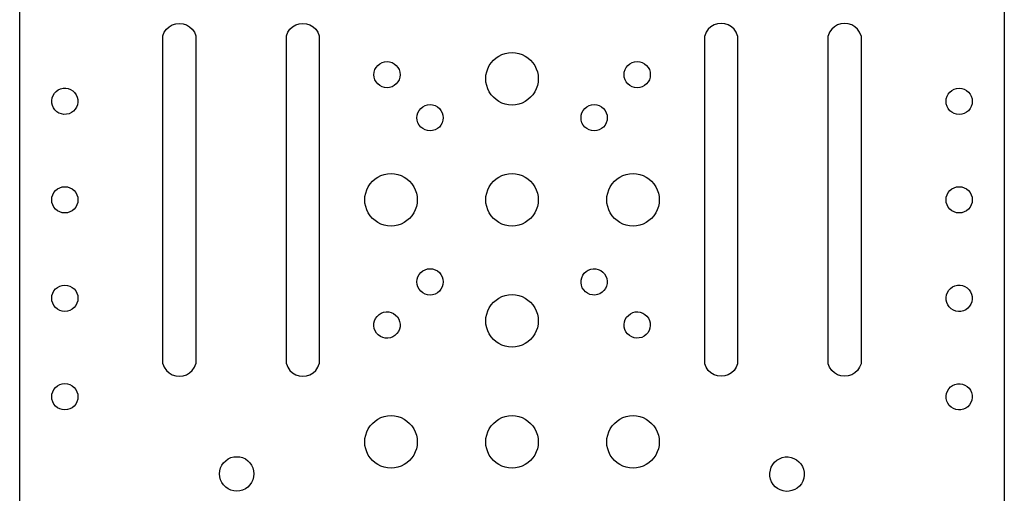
# Model space of a CAD drawing. Header units: metres. Extents: x 336 to 456, y 274 to 478.
# Tile 2 of 4: x 336 to 456, y 340 to 398. Entities that reach past the tile are written whole.
import ezdxf

# ---------------------------------------------------------------- set-up
doc = ezdxf.new("R2010")
doc.units = ezdxf.units.M

msp = doc.modelspace()

# ---------------------------------------------------------------- linework, layer by layer
at = {"layer": 'Layer0'}
for p, q in [((336.31, 338.73), (336.31, 413.26)), ((456.34, 413.27), (456.34, 338.73)), ((354.91, 397.31), (355.33, 397.45)), ((355.33, 397.45), (355.77, 397.5)), ((355.77, 397.5), (356.22, 397.45)), ((356.22, 397.45), (356.64, 397.31)), ((369.96, 397.31), (370.38, 397.45)), ((370.38, 397.45), (370.82, 397.5)), ((370.82, 397.5), (371.27, 397.45)), ((371.27, 397.45), (371.69, 397.31)), ((421.38, 397.45), (420.96, 397.31)), ((421.83, 397.5), (421.38, 397.45)), ((422.27, 397.45), (421.83, 397.5)), ((422.69, 397.31), (422.27, 397.45)), ((436.43, 397.45), (436.01, 397.31)), ((436.88, 397.5), (436.43, 397.45)), ((437.32, 397.45), (436.88, 397.5)), ((437.74, 397.31), (437.32, 397.45)), ((353.77, 396), (353.94, 396.41)), ((353.94, 396.41), (354.2, 396.78)), ((354.2, 396.78), (354.52, 397.08)), ((354.52, 397.08), (354.91, 397.31)), ((356.64, 397.31), (357.02, 397.08)), ((357.02, 397.08), (357.35, 396.78)), ((357.35, 396.78), (357.6, 396.41)), ((357.6, 396.41), (357.77, 396)), ((368.82, 396), (368.99, 396.41)), ((368.99, 396.41), (369.25, 396.78)), ((369.25, 396.78), (369.57, 397.08)), ((369.57, 397.08), (369.96, 397.31)), ((371.69, 397.31), (372.07, 397.08)), ((372.07, 397.08), (372.4, 396.78)), ((372.4, 396.78), (372.65, 396.41)), ((372.65, 396.41), (372.82, 396)), ((420, 396.41), (419.83, 396)), ((420.25, 396.78), (420, 396.41)), ((420.58, 397.08), (420.25, 396.78)), ((420.96, 397.31), (420.58, 397.08)), ((423.08, 397.08), (422.69, 397.31)), ((423.4, 396.78), (423.08, 397.08)), ((423.66, 396.41), (423.4, 396.78)), ((423.83, 396), (423.66, 396.41)), ((435.05, 396.41), (434.88, 396)), ((435.3, 396.78), (435.05, 396.41)), ((435.63, 397.08), (435.3, 396.78)), ((436.01, 397.31), (435.63, 397.08)), ((438.13, 397.08), (437.74, 397.31)), ((438.45, 396.78), (438.13, 397.08)), ((438.71, 396.41), (438.45, 396.78)), ((438.88, 396), (438.71, 396.41)), ((353.77, 356), (353.77, 396)), ((357.77, 396), (357.77, 356)), ((368.82, 356), (368.82, 396)), ((372.82, 396), (372.82, 356)), ((419.83, 356), (419.83, 396)), ((423.83, 396), (423.83, 356)), ((434.88, 356), (434.88, 396)), ((438.88, 396), (438.88, 356)), ((395.1, 393.71), (395.5, 393.84)), ((395.5, 393.84), (395.91, 393.92)), ((395.91, 393.92), (396.33, 393.95)), ((396.33, 393.95), (396.74, 393.92)), ((396.74, 393.92), (397.15, 393.84)), ((397.15, 393.84), (397.55, 393.71)), ((379.96, 392.38), (380.2, 392.58)), ((380.2, 392.58), (380.48, 392.73)), ((380.48, 392.73), (380.78, 392.82)), ((380.78, 392.82), (381.09, 392.85)), ((381.09, 392.85), (381.4, 392.82)), ((381.4, 392.82), (381.7, 392.73)), ((381.7, 392.73), (381.98, 392.58)), ((381.98, 392.58), (382.22, 392.38)), ((393.56, 392.35), (393.79, 392.7)), ((393.79, 392.7), (394.06, 393.01)), ((394.06, 393.01), (394.38, 393.29)), ((394.38, 393.29), (394.73, 393.52)), ((394.73, 393.52), (395.1, 393.71)), ((397.55, 393.71), (397.93, 393.52)), ((397.93, 393.52), (398.27, 393.29)), ((398.27, 393.29), (398.59, 393.01)), ((398.59, 393.01), (398.87, 392.7)), ((398.87, 392.7), (399.1, 392.35)), ((410.46, 392.38), (410.7, 392.58)), ((410.7, 392.58), (410.98, 392.73)), ((410.98, 392.73), (411.28, 392.82)), ((411.28, 392.82), (411.59, 392.85)), ((411.59, 392.85), (411.9, 392.82)), ((411.9, 392.82), (412.2, 392.73)), ((412.2, 392.73), (412.48, 392.58)), ((412.48, 392.58), (412.72, 392.38)), ((379.49, 391.25), (379.52, 391.56)), ((379.52, 391.56), (379.61, 391.86)), ((379.61, 391.86), (379.76, 392.14)), ((379.76, 392.14), (379.96, 392.38)), ((382.22, 392.38), (382.42, 392.14)), ((382.42, 392.14), (382.57, 391.86)), ((382.57, 391.86), (382.66, 391.56)), ((382.66, 391.56), (382.69, 391.25)), ((393.15, 391.17), (393.24, 391.58)), ((393.24, 391.58), (393.37, 391.97)), ((393.37, 391.97), (393.56, 392.35)), ((399.1, 392.35), (399.28, 391.97)), ((399.28, 391.97), (399.42, 391.58)), ((399.42, 391.58), (399.5, 391.17)), ((409.99, 391.25), (410.02, 391.56)), ((410.02, 391.56), (410.11, 391.86)), ((410.11, 391.86), (410.26, 392.14)), ((410.26, 392.14), (410.46, 392.38)), ((412.72, 392.38), (412.92, 392.14)), ((412.92, 392.14), (413.07, 391.86)), ((413.07, 391.86), (413.16, 391.56)), ((413.16, 391.56), (413.19, 391.25)), ((379.52, 390.94), (379.49, 391.25)), ((379.61, 390.63), (379.52, 390.94)), ((379.76, 390.36), (379.61, 390.63)), ((379.96, 390.12), (379.76, 390.36)), ((380.2, 389.92), (379.96, 390.12)), ((382.22, 390.12), (381.98, 389.92)), ((382.42, 390.36), (382.22, 390.12)), ((382.57, 390.63), (382.42, 390.36)), ((382.66, 390.94), (382.57, 390.63)), ((382.69, 391.25), (382.66, 390.94)), ((393.13, 390.75), (393.15, 391.17)), ((393.15, 390.33), (393.13, 390.75)), ((393.24, 389.92), (393.15, 390.33)), ((399.5, 390.33), (399.42, 389.92)), ((399.5, 391.17), (399.53, 390.75)), ((399.53, 390.75), (399.5, 390.33)), ((410.02, 390.94), (409.99, 391.25)), ((410.11, 390.63), (410.02, 390.94)), ((410.26, 390.36), (410.11, 390.63)), ((410.46, 390.12), (410.26, 390.36)), ((410.7, 389.92), (410.46, 390.12)), ((412.72, 390.12), (412.48, 389.92)), ((412.92, 390.36), (412.72, 390.12)), ((413.07, 390.63), (412.92, 390.36)), ((413.16, 390.94), (413.07, 390.63)), ((413.19, 391.25), (413.16, 390.94)), ((340.38, 388.71), (340.54, 388.98)), ((340.54, 388.98), (340.76, 389.21)), ((340.76, 389.21), (341.01, 389.39)), ((341.01, 389.39), (341.3, 389.52)), ((341.3, 389.52), (341.6, 389.59)), ((341.6, 389.59), (341.92, 389.6)), ((341.92, 389.6), (342.23, 389.55)), ((342.23, 389.55), (342.52, 389.44)), ((342.52, 389.44), (342.79, 389.27)), ((342.79, 389.27), (343.01, 389.06)), ((343.01, 389.06), (343.2, 388.8)), ((380.48, 389.77), (380.2, 389.92)), ((380.78, 389.68), (380.48, 389.77)), ((381.09, 389.65), (380.78, 389.68)), ((381.4, 389.68), (381.09, 389.65)), ((381.7, 389.77), (381.4, 389.68)), ((381.98, 389.92), (381.7, 389.77)), ((393.37, 389.53), (393.24, 389.92)), ((393.56, 389.15), (393.37, 389.53)), ((393.79, 388.8), (393.56, 389.15)), ((399.1, 389.15), (398.87, 388.8)), ((399.28, 389.53), (399.1, 389.15)), ((399.42, 389.92), (399.28, 389.53)), ((410.98, 389.77), (410.7, 389.92)), ((411.28, 389.68), (410.98, 389.77)), ((411.59, 389.65), (411.28, 389.68)), ((411.9, 389.68), (411.59, 389.65)), ((412.2, 389.77), (411.9, 389.68)), ((412.48, 389.92), (412.2, 389.77)), ((449.51, 388.89), (449.71, 389.13)), ((449.71, 389.13), (449.95, 389.33)), ((449.95, 389.33), (450.23, 389.47)), ((450.23, 389.47), (450.53, 389.57)), ((450.53, 389.57), (450.84, 389.6)), ((450.84, 389.6), (451.15, 389.57)), ((451.15, 389.57), (451.45, 389.47)), ((451.45, 389.47), (451.73, 389.33)), ((451.73, 389.33), (451.97, 389.13)), ((451.97, 389.13), (452.17, 388.89)), ((340.21, 388.11), (340.27, 388.42)), ((340.23, 387.79), (340.21, 388.11)), ((340.3, 387.49), (340.23, 387.79)), ((340.27, 388.42), (340.38, 388.71)), ((343.2, 388.8), (343.33, 388.52)), ((343.33, 388.52), (343.4, 388.21)), ((343.41, 387.9), (343.36, 387.59)), ((343.4, 388.21), (343.41, 387.9)), ((394.06, 388.49), (393.79, 388.8)), ((394.38, 388.21), (394.06, 388.49)), ((394.73, 387.98), (394.38, 388.21)), ((395.1, 387.79), (394.73, 387.98)), ((395.5, 387.66), (395.1, 387.79)), ((397.55, 387.79), (397.15, 387.66)), ((397.93, 387.98), (397.55, 387.79)), ((398.27, 388.21), (397.93, 387.98)), ((398.59, 388.49), (398.27, 388.21)), ((398.87, 388.8), (398.59, 388.49)), ((449.24, 388), (449.27, 388.31)), ((449.27, 387.68), (449.24, 388)), ((449.27, 388.31), (449.36, 388.61)), ((449.36, 388.61), (449.51, 388.89)), ((452.17, 388.89), (452.32, 388.61)), ((452.32, 388.61), (452.41, 388.31)), ((452.41, 388.31), (452.44, 388)), ((452.44, 388), (452.41, 387.68)), ((340.43, 387.2), (340.3, 387.49)), ((340.61, 386.95), (340.43, 387.2)), ((340.84, 386.73), (340.61, 386.95)), ((341.1, 386.57), (340.84, 386.73)), ((341.4, 386.46), (341.1, 386.57)), ((342.61, 386.62), (342.33, 386.49)), ((342.87, 386.8), (342.61, 386.62)), ((343.08, 387.03), (342.87, 386.8)), ((343.25, 387.3), (343.08, 387.03)), ((343.36, 387.59), (343.25, 387.3)), ((384.77, 386.31), (384.86, 386.61)), ((384.86, 386.61), (385.01, 386.89)), ((385.01, 386.89), (385.21, 387.13)), ((385.21, 387.13), (385.45, 387.33)), ((385.45, 387.33), (385.73, 387.48)), ((385.73, 387.48), (386.03, 387.57)), ((386.03, 387.57), (386.34, 387.6)), ((386.34, 387.6), (386.65, 387.57)), ((386.65, 387.57), (386.95, 387.48)), ((386.95, 387.48), (387.23, 387.33)), ((387.23, 387.33), (387.47, 387.13)), ((387.47, 387.13), (387.67, 386.89)), ((387.67, 386.89), (387.82, 386.61)), ((387.82, 386.61), (387.91, 386.31)), ((395.91, 387.58), (395.5, 387.66)), ((396.33, 387.55), (395.91, 387.58)), ((396.74, 387.58), (396.33, 387.55)), ((397.15, 387.66), (396.74, 387.58)), ((404.77, 386.31), (404.86, 386.61)), ((404.86, 386.61), (405.01, 386.89)), ((405.01, 386.89), (405.21, 387.13)), ((405.21, 387.13), (405.45, 387.33)), ((405.45, 387.33), (405.73, 387.48)), ((405.73, 387.48), (406.03, 387.57)), ((406.03, 387.57), (406.34, 387.6)), ((406.34, 387.6), (406.65, 387.57)), ((406.65, 387.57), (406.95, 387.48)), ((406.95, 387.48), (407.23, 387.33)), ((407.23, 387.33), (407.47, 387.13)), ((407.47, 387.13), (407.67, 386.89)), ((407.67, 386.89), (407.82, 386.61)), ((407.82, 386.61), (407.91, 386.31)), ((449.36, 387.38), (449.27, 387.68)), ((449.51, 387.11), (449.36, 387.38)), ((449.71, 386.86), (449.51, 387.11)), ((449.95, 386.67), (449.71, 386.86)), ((450.23, 386.52), (449.95, 386.67)), ((450.53, 386.43), (450.23, 386.52)), ((451.45, 386.52), (451.15, 386.43)), ((451.73, 386.67), (451.45, 386.52)), ((451.97, 386.86), (451.73, 386.67)), ((452.17, 387.11), (451.97, 386.86)), ((452.32, 387.38), (452.17, 387.11)), ((452.41, 387.68), (452.32, 387.38)), ((341.71, 386.41), (341.4, 386.46)), ((342.02, 386.42), (341.71, 386.41)), ((342.33, 386.49), (342.02, 386.42)), ((384.74, 386), (384.77, 386.31)), ((384.77, 385.69), (384.74, 386)), ((384.86, 385.38), (384.77, 385.69)), ((385.01, 385.11), (384.86, 385.38)), ((387.82, 385.38), (387.67, 385.11)), ((387.91, 385.69), (387.82, 385.38)), ((387.91, 386.31), (387.93, 386)), ((387.93, 386), (387.91, 385.69)), ((404.74, 386), (404.77, 386.31)), ((404.77, 385.69), (404.74, 386)), ((404.86, 385.38), (404.77, 385.69)), ((405.01, 385.11), (404.86, 385.38)), ((407.82, 385.38), (407.67, 385.11)), ((407.91, 385.69), (407.82, 385.38)), ((407.91, 386.31), (407.94, 386)), ((407.94, 386), (407.91, 385.69)), ((450.84, 386.4), (450.53, 386.43)), ((451.15, 386.43), (450.84, 386.4)), ((385.21, 384.87), (385.01, 385.11)), ((385.45, 384.67), (385.21, 384.87)), ((385.73, 384.52), (385.45, 384.67)), ((386.03, 384.43), (385.73, 384.52)), ((386.34, 384.4), (386.03, 384.43)), ((386.65, 384.43), (386.34, 384.4)), ((386.95, 384.52), (386.65, 384.43)), ((387.23, 384.67), (386.95, 384.52)), ((387.47, 384.87), (387.23, 384.67)), ((387.67, 385.11), (387.47, 384.87)), ((405.21, 384.87), (405.01, 385.11)), ((405.45, 384.67), (405.21, 384.87)), ((405.73, 384.52), (405.45, 384.67)), ((406.03, 384.43), (405.73, 384.52)), ((406.34, 384.4), (406.03, 384.43)), ((406.65, 384.43), (406.34, 384.4)), ((406.95, 384.52), (406.65, 384.43)), ((407.23, 384.67), (406.95, 384.52)), ((407.47, 384.87), (407.23, 384.67)), ((407.67, 385.11), (407.47, 384.87)), ((379.04, 377.95), (379.31, 378.26)), ((379.31, 378.26), (379.63, 378.54)), ((379.63, 378.54), (379.98, 378.77)), ((379.98, 378.77), (380.35, 378.96)), ((380.35, 378.96), (380.75, 379.09)), ((380.75, 379.09), (381.16, 379.17)), ((381.16, 379.17), (381.58, 379.2)), ((381.58, 379.2), (381.99, 379.17)), ((381.99, 379.17), (382.4, 379.09)), ((382.4, 379.09), (382.8, 378.96)), ((382.8, 378.96), (383.18, 378.77)), ((383.18, 378.77), (383.52, 378.54)), ((383.52, 378.54), (383.84, 378.26)), ((383.84, 378.26), (384.12, 377.95)), ((393.79, 377.95), (394.06, 378.26)), ((394.06, 378.26), (394.38, 378.54)), ((394.38, 378.54), (394.73, 378.77)), ((394.73, 378.77), (395.1, 378.96)), ((395.1, 378.96), (395.5, 379.09)), ((395.5, 379.09), (395.91, 379.17)), ((395.91, 379.17), (396.33, 379.2)), ((396.33, 379.2), (396.74, 379.17)), ((396.74, 379.17), (397.15, 379.09)), ((397.15, 379.09), (397.55, 378.96)), ((397.55, 378.96), (397.93, 378.77)), ((397.93, 378.77), (398.27, 378.54)), ((398.27, 378.54), (398.59, 378.26)), ((398.59, 378.26), (398.87, 377.95)), ((408.54, 377.95), (408.81, 378.26)), ((408.81, 378.26), (409.13, 378.54)), ((409.13, 378.54), (409.48, 378.77)), ((409.48, 378.77), (409.85, 378.96)), ((409.85, 378.96), (410.25, 379.09)), ((410.25, 379.09), (410.66, 379.17)), ((410.66, 379.17), (411.08, 379.2)), ((411.08, 379.2), (411.49, 379.17)), ((411.49, 379.17), (411.9, 379.09)), ((411.9, 379.09), (412.3, 378.96)), ((412.3, 378.96), (412.68, 378.77)), ((412.68, 378.77), (413.02, 378.54)), ((413.02, 378.54), (413.34, 378.26)), ((413.34, 378.26), (413.62, 377.95)), ((340.48, 376.89), (340.68, 377.13)), ((340.68, 377.13), (340.92, 377.33)), ((340.92, 377.33), (341.2, 377.48)), ((341.2, 377.48), (341.5, 377.57)), ((341.5, 377.57), (341.81, 377.6)), ((341.81, 377.6), (342.12, 377.57)), ((342.12, 377.57), (342.42, 377.48)), ((342.42, 377.48), (342.7, 377.33)), ((342.7, 377.33), (342.94, 377.13)), ((342.94, 377.13), (343.14, 376.89)), ((378.49, 376.83), (378.62, 377.22)), ((378.62, 377.22), (378.81, 377.6)), ((378.81, 377.6), (379.04, 377.95)), ((384.12, 377.95), (384.35, 377.6)), ((384.35, 377.6), (384.53, 377.22)), ((384.53, 377.22), (384.67, 376.83)), ((393.24, 376.83), (393.37, 377.22)), ((393.37, 377.22), (393.56, 377.6)), ((393.56, 377.6), (393.79, 377.95)), ((398.87, 377.95), (399.1, 377.6)), ((399.1, 377.6), (399.28, 377.22)), ((399.28, 377.22), (399.42, 376.83)), ((407.99, 376.83), (408.12, 377.22)), ((408.12, 377.22), (408.31, 377.6)), ((408.31, 377.6), (408.54, 377.95)), ((413.62, 377.95), (413.85, 377.6)), ((413.85, 377.6), (414.03, 377.22)), ((414.03, 377.22), (414.17, 376.83)), ((449.51, 376.89), (449.71, 377.13)), ((449.71, 377.13), (449.95, 377.33)), ((449.95, 377.33), (450.23, 377.48)), ((450.23, 377.48), (450.53, 377.57)), ((450.53, 377.57), (450.84, 377.6)), ((450.84, 377.6), (451.15, 377.57)), ((451.15, 377.57), (451.45, 377.48)), ((451.45, 377.48), (451.73, 377.33)), ((451.73, 377.33), (451.97, 377.13)), ((451.97, 377.13), (452.17, 376.89)), ((340.21, 376), (340.24, 376.31)), ((340.24, 375.69), (340.21, 376)), ((340.24, 376.31), (340.33, 376.61)), ((340.33, 376.61), (340.48, 376.89)), ((343.14, 376.89), (343.29, 376.61)), ((343.29, 376.61), (343.38, 376.31)), ((343.38, 376.31), (343.41, 376)), ((343.41, 376), (343.38, 375.69)), ((378.38, 376), (378.4, 376.42)), ((378.4, 375.58), (378.38, 376)), ((378.4, 376.42), (378.49, 376.83)), ((384.67, 376.83), (384.75, 376.42)), ((384.75, 376.42), (384.78, 376)), ((384.78, 376), (384.75, 375.58)), ((393.13, 376), (393.15, 376.42)), ((393.15, 375.58), (393.13, 376)), ((393.15, 376.42), (393.24, 376.83)), ((399.42, 376.83), (399.5, 376.42)), ((399.5, 376.42), (399.53, 376)), ((399.53, 376), (399.5, 375.58)), ((407.88, 376), (407.9, 376.42)), ((407.9, 375.58), (407.88, 376)), ((407.9, 376.42), (407.99, 376.83)), ((414.17, 376.83), (414.25, 376.42)), ((414.25, 376.42), (414.28, 376)), ((414.28, 376), (414.25, 375.58)), ((449.24, 376), (449.27, 376.31)), ((449.27, 375.69), (449.24, 376)), ((449.27, 376.31), (449.36, 376.61)), ((449.36, 376.61), (449.51, 376.89)), ((452.17, 376.89), (452.32, 376.61)), ((452.32, 376.61), (452.41, 376.31)), ((452.41, 376.31), (452.44, 376)), ((452.44, 376), (452.41, 375.69)), ((340.33, 375.39), (340.24, 375.69)), ((340.48, 375.11), (340.33, 375.39)), ((340.68, 374.87), (340.48, 375.11)), ((340.92, 374.67), (340.68, 374.87)), ((341.2, 374.52), (340.92, 374.67)), ((341.5, 374.43), (341.2, 374.52)), ((342.42, 374.52), (342.12, 374.43)), ((342.7, 374.67), (342.42, 374.52)), ((342.94, 374.87), (342.7, 374.67)), ((343.14, 375.11), (342.94, 374.87)), ((343.29, 375.39), (343.14, 375.11)), ((343.38, 375.69), (343.29, 375.39)), ((378.49, 375.17), (378.4, 375.58)), ((378.62, 374.78), (378.49, 375.17)), ((378.81, 374.4), (378.62, 374.78)), ((384.53, 374.78), (384.35, 374.4)), ((384.67, 375.17), (384.53, 374.78)), ((384.75, 375.58), (384.67, 375.17)), ((393.24, 375.17), (393.15, 375.58)), ((393.37, 374.78), (393.24, 375.17)), ((393.56, 374.4), (393.37, 374.78)), ((399.28, 374.78), (399.1, 374.4)), ((399.42, 375.17), (399.28, 374.78)), ((399.5, 375.58), (399.42, 375.17)), ((407.99, 375.17), (407.9, 375.58)), ((408.12, 374.78), (407.99, 375.17)), ((408.31, 374.4), (408.12, 374.78)), ((414.03, 374.78), (413.85, 374.4)), ((414.17, 375.17), (414.03, 374.78)), ((414.25, 375.58), (414.17, 375.17)), ((449.36, 375.39), (449.27, 375.69)), ((449.51, 375.11), (449.36, 375.39)), ((449.71, 374.87), (449.51, 375.11)), ((449.95, 374.67), (449.71, 374.87)), ((450.23, 374.52), (449.95, 374.67)), ((450.53, 374.43), (450.23, 374.52)), ((451.45, 374.52), (451.15, 374.43)), ((451.73, 374.67), (451.45, 374.52)), ((451.97, 374.87), (451.73, 374.67)), ((452.17, 375.11), (451.97, 374.87)), ((452.32, 375.39), (452.17, 375.11)), ((452.41, 375.69), (452.32, 375.39)), ((341.81, 374.4), (341.5, 374.43)), ((342.12, 374.43), (341.81, 374.4)), ((379.04, 374.05), (378.81, 374.4)), ((379.31, 373.74), (379.04, 374.05)), ((379.63, 373.46), (379.31, 373.74)), ((379.98, 373.23), (379.63, 373.46)), ((383.52, 373.46), (383.18, 373.23)), ((383.84, 373.74), (383.52, 373.46)), ((384.12, 374.05), (383.84, 373.74)), ((384.35, 374.4), (384.12, 374.05)), ((393.79, 374.05), (393.56, 374.4)), ((394.06, 373.74), (393.79, 374.05)), ((394.38, 373.46), (394.06, 373.74)), ((394.73, 373.23), (394.38, 373.46)), ((398.27, 373.46), (397.93, 373.23)), ((398.59, 373.74), (398.27, 373.46)), ((398.87, 374.05), (398.59, 373.74)), ((399.1, 374.4), (398.87, 374.05)), ((408.54, 374.05), (408.31, 374.4)), ((408.81, 373.74), (408.54, 374.05)), ((409.13, 373.46), (408.81, 373.74)), ((409.48, 373.23), (409.13, 373.46)), ((413.02, 373.46), (412.68, 373.23)), ((413.34, 373.74), (413.02, 373.46)), ((413.62, 374.05), (413.34, 373.74)), ((413.85, 374.4), (413.62, 374.05)), ((450.84, 374.4), (450.53, 374.43)), ((451.15, 374.43), (450.84, 374.4)), ((380.35, 373.04), (379.98, 373.23)), ((380.75, 372.91), (380.35, 373.04)), ((381.16, 372.83), (380.75, 372.91)), ((381.58, 372.8), (381.16, 372.83)), ((381.99, 372.83), (381.58, 372.8)), ((382.4, 372.91), (381.99, 372.83)), ((382.8, 373.04), (382.4, 372.91)), ((383.18, 373.23), (382.8, 373.04)), ((395.1, 373.04), (394.73, 373.23)), ((395.5, 372.91), (395.1, 373.04)), ((395.91, 372.83), (395.5, 372.91)), ((396.33, 372.8), (395.91, 372.83)), ((396.74, 372.83), (396.33, 372.8)), ((397.15, 372.91), (396.74, 372.83)), ((397.55, 373.04), (397.15, 372.91)), ((397.93, 373.23), (397.55, 373.04)), ((409.85, 373.04), (409.48, 373.23)), ((410.25, 372.91), (409.85, 373.04)), ((410.66, 372.83), (410.25, 372.91)), ((411.08, 372.8), (410.66, 372.83)), ((411.49, 372.83), (411.08, 372.8)), ((411.9, 372.91), (411.49, 372.83)), ((412.3, 373.04), (411.9, 372.91)), ((412.68, 373.23), (412.3, 373.04)), ((385.21, 367.13), (385.45, 367.33)), ((385.45, 367.33), (385.73, 367.48)), ((385.73, 367.48), (386.03, 367.57)), ((386.03, 367.57), (386.34, 367.6)), ((386.34, 367.6), (386.65, 367.57)), ((386.65, 367.57), (386.95, 367.48)), ((386.95, 367.48), (387.23, 367.33)), ((387.23, 367.33), (387.47, 367.13)), ((405.37, 367.27), (405.63, 367.43)), ((405.63, 367.43), (405.93, 367.54)), ((405.93, 367.54), (406.23, 367.59)), ((406.23, 367.59), (406.55, 367.58)), ((406.55, 367.58), (406.85, 367.51)), ((406.85, 367.51), (407.14, 367.38)), ((407.14, 367.38), (407.39, 367.2)), ((384.74, 366), (384.77, 366.31)), ((384.77, 366.31), (384.86, 366.61)), ((384.86, 366.61), (385.01, 366.89)), ((385.01, 366.89), (385.21, 367.13)), ((387.47, 367.13), (387.67, 366.89)), ((387.67, 366.89), (387.82, 366.61)), ((387.82, 366.61), (387.91, 366.31)), ((387.91, 366.31), (387.94, 366)), ((404.74, 365.89), (404.75, 366.21)), ((404.75, 366.21), (404.82, 366.51)), ((404.82, 366.51), (404.95, 366.8)), ((404.95, 366.8), (405.14, 367.05)), ((405.14, 367.05), (405.37, 367.27)), ((407.39, 367.2), (407.61, 366.97)), ((407.61, 366.97), (407.77, 366.7)), ((407.77, 366.7), (407.88, 366.41)), ((407.88, 366.41), (407.94, 366.1)), ((340.48, 364.89), (340.68, 365.14)), ((340.68, 365.14), (340.92, 365.33)), ((340.92, 365.33), (341.2, 365.48)), ((341.2, 365.48), (341.5, 365.57)), ((341.5, 365.57), (341.81, 365.6)), ((341.81, 365.6), (342.12, 365.57)), ((342.12, 365.57), (342.42, 365.48)), ((342.42, 365.48), (342.7, 365.33)), ((342.7, 365.33), (342.94, 365.14)), ((342.94, 365.14), (343.14, 364.89)), ((384.77, 365.69), (384.74, 366)), ((384.86, 365.38), (384.77, 365.69)), ((385.01, 365.11), (384.86, 365.38)), ((385.21, 364.87), (385.01, 365.11)), ((387.67, 365.11), (387.47, 364.87)), ((387.82, 365.38), (387.67, 365.11)), ((387.91, 365.69), (387.82, 365.38)), ((387.94, 366), (387.91, 365.69)), ((404.79, 365.58), (404.74, 365.89)), ((404.9, 365.29), (404.79, 365.58)), ((405.07, 365.02), (404.9, 365.29)), ((405.28, 364.79), (405.07, 365.02)), ((407.54, 364.94), (407.31, 364.73)), ((407.72, 365.2), (407.54, 364.94)), ((407.85, 365.48), (407.72, 365.2)), ((407.93, 365.79), (407.85, 365.48)), ((407.94, 366.1), (407.93, 365.79)), ((449.41, 364.7), (449.57, 364.97)), ((449.57, 364.97), (449.79, 365.2)), ((449.79, 365.2), (450.04, 365.38)), ((450.04, 365.38), (450.33, 365.51)), ((450.33, 365.51), (450.63, 365.58)), ((450.63, 365.58), (450.95, 365.59)), ((450.95, 365.59), (451.26, 365.54)), ((451.26, 365.54), (451.55, 365.43)), ((451.55, 365.43), (451.82, 365.27)), ((451.82, 365.27), (452.04, 365.05)), ((452.04, 365.05), (452.23, 364.8)), ((340.21, 364), (340.24, 364.32)), ((340.24, 363.69), (340.21, 364)), ((340.24, 364.32), (340.33, 364.62)), ((340.33, 364.62), (340.48, 364.89)), ((343.14, 364.89), (343.29, 364.62)), ((343.29, 364.62), (343.38, 364.32)), ((343.38, 364.32), (343.41, 364)), ((343.41, 364), (343.38, 363.69)), ((385.45, 364.67), (385.21, 364.87)), ((385.73, 364.52), (385.45, 364.67)), ((386.03, 364.43), (385.73, 364.52)), ((386.34, 364.4), (386.03, 364.43)), ((386.65, 364.43), (386.34, 364.4)), ((386.95, 364.52), (386.65, 364.43)), ((387.23, 364.67), (386.95, 364.52)), ((387.47, 364.87), (387.23, 364.67)), ((394.06, 363.51), (394.38, 363.79)), ((394.38, 363.79), (394.73, 364.02)), ((394.73, 364.02), (395.1, 364.21)), ((395.1, 364.21), (395.5, 364.34)), ((395.5, 364.34), (395.91, 364.42)), ((395.91, 364.42), (396.33, 364.45)), ((396.33, 364.45), (396.74, 364.42)), ((396.74, 364.42), (397.15, 364.34)), ((397.15, 364.34), (397.55, 364.21)), ((397.55, 364.21), (397.93, 364.02)), ((397.93, 364.02), (398.27, 363.79)), ((398.27, 363.79), (398.59, 363.51)), ((405.54, 364.61), (405.28, 364.79)), ((405.82, 364.48), (405.54, 364.61)), ((406.13, 364.41), (405.82, 364.48)), ((406.44, 364.4), (406.13, 364.41)), ((406.75, 364.45), (406.44, 364.4)), ((407.05, 364.56), (406.75, 364.45)), ((407.31, 364.73), (407.05, 364.56)), ((449.25, 364.1), (449.3, 364.41)), ((449.26, 363.79), (449.25, 364.1)), ((449.33, 363.48), (449.26, 363.79)), ((449.3, 364.41), (449.41, 364.7)), ((452.23, 364.8), (452.36, 364.51)), ((452.36, 364.51), (452.43, 364.21)), ((452.44, 363.89), (452.39, 363.58)), ((452.43, 364.21), (452.44, 363.89)), ((340.33, 363.39), (340.24, 363.69)), ((340.48, 363.11), (340.33, 363.39)), ((340.68, 362.87), (340.48, 363.11)), ((340.92, 362.67), (340.68, 362.87)), ((341.2, 362.53), (340.92, 362.67)), ((341.5, 362.43), (341.2, 362.53)), ((342.42, 362.53), (342.12, 362.43)), ((342.7, 362.67), (342.42, 362.53)), ((342.94, 362.87), (342.7, 362.67)), ((343.14, 363.11), (342.94, 362.87)), ((343.29, 363.39), (343.14, 363.11)), ((343.38, 363.69), (343.29, 363.39)), ((393.37, 362.47), (393.56, 362.85)), ((393.56, 362.85), (393.79, 363.2)), ((393.79, 363.2), (394.06, 363.51)), ((398.59, 363.51), (398.87, 363.2)), ((398.87, 363.2), (399.1, 362.85)), ((399.1, 362.85), (399.28, 362.47)), ((449.46, 363.2), (449.33, 363.48)), ((449.64, 362.94), (449.46, 363.2)), ((449.87, 362.73), (449.64, 362.94)), ((450.13, 362.56), (449.87, 362.73)), ((450.43, 362.45), (450.13, 362.56)), ((451.64, 362.61), (451.36, 362.48)), ((451.9, 362.79), (451.64, 362.61)), ((452.11, 363.02), (451.9, 362.79)), ((452.28, 363.29), (452.11, 363.02)), ((452.39, 363.58), (452.28, 363.29)), ((341.81, 362.4), (341.5, 362.43)), ((342.12, 362.43), (341.81, 362.4)), ((379.57, 361.26), (379.7, 361.55)), ((379.7, 361.55), (379.89, 361.8)), ((379.89, 361.8), (380.12, 362.02)), ((380.12, 362.02), (380.38, 362.18)), ((380.38, 362.18), (380.68, 362.29)), ((380.68, 362.29), (380.98, 362.34)), ((380.98, 362.34), (381.3, 362.33)), ((381.3, 362.33), (381.6, 362.26)), ((381.6, 362.26), (381.89, 362.13)), ((381.89, 362.13), (382.14, 361.95)), ((382.14, 361.95), (382.36, 361.72)), ((382.36, 361.72), (382.52, 361.45)), ((382.52, 361.45), (382.63, 361.16)), ((393.13, 361.25), (393.15, 361.67)), ((393.15, 361.67), (393.24, 362.08)), ((393.24, 362.08), (393.37, 362.47)), ((399.28, 362.47), (399.42, 362.08)), ((399.42, 362.08), (399.5, 361.67)), ((399.5, 361.67), (399.53, 361.25)), ((410.03, 361.12), (410.14, 361.42)), ((410.14, 361.42), (410.3, 361.69)), ((410.3, 361.69), (410.51, 361.92)), ((410.51, 361.92), (410.76, 362.11)), ((410.76, 362.11), (411.04, 362.25)), ((411.04, 362.25), (411.34, 362.33)), ((411.34, 362.33), (411.66, 362.35)), ((411.66, 362.35), (411.97, 362.3)), ((411.97, 362.3), (412.26, 362.2)), ((412.26, 362.2), (412.53, 362.04)), ((412.53, 362.04), (412.77, 361.83)), ((412.77, 361.83), (412.96, 361.58)), ((412.96, 361.58), (413.09, 361.3)), ((450.74, 362.4), (450.43, 362.45)), ((451.05, 362.41), (450.74, 362.4)), ((451.36, 362.48), (451.05, 362.41)), ((379.49, 360.64), (379.5, 360.96)), ((379.54, 360.33), (379.49, 360.64)), ((379.5, 360.96), (379.57, 361.26)), ((379.65, 360.04), (379.54, 360.33)), ((382.6, 360.23), (382.47, 359.95)), ((382.68, 360.54), (382.6, 360.23)), ((382.63, 361.16), (382.69, 360.85)), ((382.69, 360.85), (382.68, 360.54)), ((393.15, 360.83), (393.13, 361.25)), ((393.24, 360.42), (393.15, 360.83)), ((393.37, 360.03), (393.24, 360.42)), ((399.42, 360.42), (399.28, 360.03)), ((399.5, 360.83), (399.42, 360.42)), ((399.53, 361.25), (399.5, 360.83)), ((409.99, 360.81), (410.03, 361.12)), ((410.01, 360.5), (409.99, 360.81)), ((410.09, 360.2), (410.01, 360.5)), ((410.22, 359.91), (410.09, 360.2)), ((413.14, 360.37), (413.04, 360.07)), ((413.09, 361.3), (413.17, 360.99)), ((413.19, 360.68), (413.14, 360.37)), ((413.17, 360.99), (413.19, 360.68)), ((379.82, 359.77), (379.65, 360.04)), ((380.03, 359.54), (379.82, 359.77)), ((380.29, 359.36), (380.03, 359.54)), ((380.57, 359.23), (380.29, 359.36)), ((380.88, 359.16), (380.57, 359.23)), ((381.19, 359.15), (380.88, 359.16)), ((381.5, 359.2), (381.19, 359.15)), ((381.8, 359.31), (381.5, 359.2)), ((382.06, 359.48), (381.8, 359.31)), ((382.29, 359.69), (382.06, 359.48)), ((382.47, 359.95), (382.29, 359.69)), ((393.56, 359.65), (393.37, 360.03)), ((393.79, 359.3), (393.56, 359.65)), ((394.06, 358.99), (393.79, 359.3)), ((394.38, 358.71), (394.06, 358.99)), ((398.59, 358.99), (398.27, 358.71)), ((398.87, 359.3), (398.59, 358.99)), ((399.1, 359.65), (398.87, 359.3)), ((399.28, 360.03), (399.1, 359.65)), ((410.41, 359.66), (410.22, 359.91)), ((410.65, 359.46), (410.41, 359.66)), ((410.92, 359.3), (410.65, 359.46)), ((411.21, 359.19), (410.92, 359.3)), ((411.52, 359.15), (411.21, 359.19)), ((411.84, 359.17), (411.52, 359.15)), ((412.14, 359.24), (411.84, 359.17)), ((412.42, 359.38), (412.14, 359.24)), ((412.67, 359.57), (412.42, 359.38)), ((412.88, 359.8), (412.67, 359.57)), ((413.04, 360.07), (412.88, 359.8)), ((394.73, 358.48), (394.38, 358.71)), ((395.1, 358.29), (394.73, 358.48)), ((395.5, 358.16), (395.1, 358.29)), ((395.91, 358.08), (395.5, 358.16)), ((396.33, 358.05), (395.91, 358.08)), ((396.74, 358.08), (396.33, 358.05)), ((397.15, 358.16), (396.74, 358.08)), ((397.55, 358.29), (397.15, 358.16)), ((397.93, 358.48), (397.55, 358.29)), ((398.27, 358.71), (397.93, 358.48)), ((353.77, 356), (353.94, 355.59)), ((353.94, 355.59), (354.2, 355.22)), ((357.35, 355.22), (357.6, 355.59)), ((357.6, 355.59), (357.77, 356)), ((368.82, 356), (368.99, 355.59)), ((368.99, 355.59), (369.25, 355.22)), ((372.4, 355.22), (372.65, 355.59)), ((372.65, 355.59), (372.82, 356)), ((420, 355.59), (419.83, 356)), ((420.25, 355.22), (420, 355.59)), ((423.66, 355.59), (423.4, 355.22)), ((423.83, 356), (423.66, 355.59)), ((435.05, 355.59), (434.88, 356)), ((435.3, 355.22), (435.05, 355.59)), ((438.71, 355.59), (438.45, 355.22)), ((438.88, 356), (438.71, 355.59)), ((354.2, 355.22), (354.52, 354.92)), ((354.52, 354.92), (354.91, 354.69)), ((354.91, 354.69), (355.33, 354.55)), ((355.33, 354.55), (355.77, 354.5)), ((355.77, 354.5), (356.22, 354.55)), ((356.22, 354.55), (356.64, 354.69)), ((356.64, 354.69), (357.02, 354.92)), ((357.02, 354.92), (357.35, 355.22)), ((369.25, 355.22), (369.57, 354.92)), ((369.57, 354.92), (369.96, 354.69)), ((369.96, 354.69), (370.38, 354.55)), ((370.38, 354.55), (370.82, 354.5)), ((370.82, 354.5), (371.27, 354.55)), ((371.27, 354.55), (371.69, 354.69)), ((371.69, 354.69), (372.07, 354.92)), ((372.07, 354.92), (372.4, 355.22)), ((420.58, 354.92), (420.25, 355.22)), ((420.96, 354.69), (420.58, 354.92)), ((421.38, 354.55), (420.96, 354.69)), ((421.83, 354.5), (421.38, 354.55)), ((422.27, 354.55), (421.83, 354.5)), ((422.69, 354.69), (422.27, 354.55)), ((423.08, 354.92), (422.69, 354.69)), ((423.4, 355.22), (423.08, 354.92)), ((435.63, 354.92), (435.3, 355.22)), ((436.01, 354.69), (435.63, 354.92)), ((436.43, 354.55), (436.01, 354.69)), ((436.88, 354.5), (436.43, 354.55)), ((437.32, 354.55), (436.88, 354.5)), ((437.74, 354.69), (437.32, 354.55)), ((438.13, 354.92), (437.74, 354.69)), ((438.45, 355.22), (438.13, 354.92)), ((340.48, 352.89), (340.68, 353.14)), ((340.68, 353.14), (340.92, 353.33)), ((340.92, 353.33), (341.2, 353.48)), ((341.2, 353.48), (341.5, 353.57)), ((341.5, 353.57), (341.81, 353.6)), ((341.81, 353.6), (342.12, 353.57)), ((342.12, 353.57), (342.42, 353.48)), ((342.42, 353.48), (342.7, 353.33)), ((342.7, 353.33), (342.94, 353.14)), ((342.94, 353.14), (343.14, 352.89)), ((449.41, 352.7), (449.57, 352.97)), ((449.57, 352.97), (449.79, 353.2)), ((449.79, 353.2), (450.04, 353.38)), ((450.04, 353.38), (450.33, 353.51)), ((450.33, 353.51), (450.63, 353.58)), ((450.63, 353.58), (450.95, 353.59)), ((450.95, 353.59), (451.26, 353.54)), ((451.26, 353.54), (451.55, 353.43)), ((451.55, 353.43), (451.82, 353.27)), ((451.82, 353.27), (452.04, 353.05)), ((452.04, 353.05), (452.23, 352.8)), ((340.21, 352), (340.24, 352.32)), ((340.24, 351.69), (340.21, 352)), ((340.24, 352.32), (340.33, 352.62)), ((340.33, 352.62), (340.48, 352.89)), ((343.14, 352.89), (343.29, 352.62)), ((343.29, 352.62), (343.38, 352.32)), ((343.38, 352.32), (343.41, 352)), ((343.41, 352), (343.38, 351.69)), ((449.25, 352.1), (449.3, 352.41)), ((449.26, 351.79), (449.25, 352.1)), ((449.33, 351.48), (449.26, 351.79)), ((449.3, 352.41), (449.41, 352.7)), ((452.23, 352.8), (452.36, 352.51)), ((452.36, 352.51), (452.43, 352.21)), ((452.44, 351.89), (452.39, 351.58)), ((452.43, 352.21), (452.44, 351.89)), ((340.33, 351.39), (340.24, 351.69)), ((340.48, 351.11), (340.33, 351.39)), ((340.68, 350.87), (340.48, 351.11)), ((340.92, 350.67), (340.68, 350.87)), ((341.2, 350.53), (340.92, 350.67)), ((341.5, 350.43), (341.2, 350.53)), ((342.42, 350.53), (342.12, 350.43)), ((342.7, 350.67), (342.42, 350.53)), ((342.94, 350.87), (342.7, 350.67)), ((343.14, 351.11), (342.94, 350.87)), ((343.29, 351.39), (343.14, 351.11)), ((343.38, 351.69), (343.29, 351.39)), ((449.46, 351.2), (449.33, 351.48)), ((449.64, 350.94), (449.46, 351.2)), ((449.87, 350.73), (449.64, 350.94)), ((450.13, 350.56), (449.87, 350.73)), ((450.43, 350.45), (450.13, 350.56)), ((451.64, 350.61), (451.36, 350.48)), ((451.9, 350.79), (451.64, 350.61)), ((452.11, 351.02), (451.9, 350.79)), ((452.28, 351.29), (452.11, 351.02)), ((452.39, 351.58), (452.28, 351.29)), ((341.81, 350.4), (341.5, 350.43)), ((342.12, 350.43), (341.81, 350.4)), ((379.98, 349.27), (380.35, 349.46)), ((380.35, 349.46), (380.75, 349.59)), ((380.75, 349.59), (381.16, 349.67)), ((381.16, 349.67), (381.58, 349.7)), ((381.58, 349.7), (381.99, 349.67)), ((381.99, 349.67), (382.4, 349.59)), ((382.4, 349.59), (382.8, 349.46)), ((382.8, 349.46), (383.18, 349.27)), ((394.73, 349.27), (395.1, 349.46)), ((395.1, 349.46), (395.5, 349.59)), ((395.5, 349.59), (395.91, 349.67)), ((395.91, 349.67), (396.33, 349.7)), ((396.33, 349.7), (396.74, 349.67)), ((396.74, 349.67), (397.15, 349.59)), ((397.15, 349.59), (397.55, 349.46)), ((397.55, 349.46), (397.93, 349.27)), ((409.48, 349.27), (409.85, 349.46)), ((409.85, 349.46), (410.25, 349.59)), ((410.25, 349.59), (410.66, 349.67)), ((410.66, 349.67), (411.08, 349.7)), ((411.08, 349.7), (411.49, 349.67)), ((411.49, 349.67), (411.9, 349.59)), ((411.9, 349.59), (412.3, 349.46)), ((412.3, 349.46), (412.68, 349.27)), ((450.74, 350.4), (450.43, 350.45)), ((451.05, 350.41), (450.74, 350.4)), ((451.36, 350.48), (451.05, 350.41)), ((378.81, 348.1), (379.04, 348.45)), ((379.04, 348.45), (379.31, 348.76)), ((379.31, 348.76), (379.63, 349.04)), ((379.63, 349.04), (379.98, 349.27)), ((383.18, 349.27), (383.52, 349.04)), ((383.52, 349.04), (383.84, 348.76)), ((383.84, 348.76), (384.12, 348.45)), ((384.12, 348.45), (384.35, 348.1)), ((393.56, 348.1), (393.79, 348.45)), ((393.79, 348.45), (394.06, 348.76)), ((394.06, 348.76), (394.38, 349.04)), ((394.38, 349.04), (394.73, 349.27)), ((397.93, 349.27), (398.27, 349.04)), ((398.27, 349.04), (398.59, 348.76)), ((398.59, 348.76), (398.87, 348.45)), ((398.87, 348.45), (399.1, 348.1)), ((408.31, 348.1), (408.54, 348.45)), ((408.54, 348.45), (408.81, 348.76)), ((408.81, 348.76), (409.13, 349.04)), ((409.13, 349.04), (409.48, 349.27)), ((412.68, 349.27), (413.02, 349.04)), ((413.02, 349.04), (413.34, 348.76)), ((413.34, 348.76), (413.62, 348.45)), ((413.62, 348.45), (413.85, 348.1)), ((378.38, 346.5), (378.4, 346.92)), ((378.4, 346.92), (378.49, 347.33)), ((378.49, 347.33), (378.62, 347.72)), ((378.62, 347.72), (378.81, 348.1)), ((384.35, 348.1), (384.53, 347.72)), ((384.53, 347.72), (384.67, 347.33)), ((384.67, 347.33), (384.75, 346.92)), ((384.75, 346.92), (384.78, 346.5)), ((393.13, 346.5), (393.15, 346.92)), ((393.15, 346.92), (393.24, 347.33)), ((393.24, 347.33), (393.37, 347.72)), ((393.37, 347.72), (393.56, 348.1)), ((399.1, 348.1), (399.28, 347.72)), ((399.28, 347.72), (399.42, 347.33)), ((399.42, 347.33), (399.5, 346.92)), ((399.5, 346.92), (399.53, 346.5)), ((407.88, 346.5), (407.9, 346.92)), ((407.9, 346.92), (407.99, 347.33)), ((407.99, 347.33), (408.12, 347.72)), ((408.12, 347.72), (408.31, 348.1)), ((413.85, 348.1), (414.03, 347.72)), ((414.03, 347.72), (414.17, 347.33)), ((414.17, 347.33), (414.25, 346.92)), ((414.25, 346.92), (414.28, 346.5)), ((378.4, 346.08), (378.38, 346.5)), ((378.49, 345.67), (378.4, 346.08)), ((384.75, 346.08), (384.67, 345.67)), ((384.78, 346.5), (384.75, 346.08)), ((393.15, 346.08), (393.13, 346.5)), ((393.24, 345.67), (393.15, 346.08)), ((399.5, 346.08), (399.42, 345.67)), ((399.53, 346.5), (399.5, 346.08)), ((407.9, 346.08), (407.88, 346.5)), ((407.99, 345.67), (407.9, 346.08)), ((414.25, 346.08), (414.17, 345.67)), ((414.28, 346.5), (414.25, 346.08)), ((361.72, 344.42), (362.05, 344.58)), ((362.05, 344.58), (362.4, 344.67)), ((362.4, 344.67), (362.77, 344.7)), ((362.77, 344.7), (363.13, 344.67)), ((363.13, 344.67), (363.48, 344.58)), ((363.48, 344.58), (363.82, 344.42)), ((378.62, 345.28), (378.49, 345.67)), ((378.81, 344.9), (378.62, 345.28)), ((379.04, 344.55), (378.81, 344.9)), ((379.31, 344.24), (379.04, 344.55)), ((384.12, 344.55), (383.84, 344.24)), ((384.35, 344.9), (384.12, 344.55)), ((384.53, 345.28), (384.35, 344.9)), ((384.67, 345.67), (384.53, 345.28)), ((393.37, 345.28), (393.24, 345.67)), ((393.56, 344.9), (393.37, 345.28)), ((393.79, 344.55), (393.56, 344.9)), ((394.06, 344.24), (393.79, 344.55)), ((398.87, 344.55), (398.59, 344.24)), ((399.1, 344.9), (398.87, 344.55)), ((399.28, 345.28), (399.1, 344.9)), ((399.42, 345.67), (399.28, 345.28)), ((408.12, 345.28), (407.99, 345.67)), ((408.31, 344.9), (408.12, 345.28)), ((408.54, 344.55), (408.31, 344.9)), ((408.81, 344.24), (408.54, 344.55)), ((413.62, 344.55), (413.34, 344.24)), ((413.85, 344.9), (413.62, 344.55)), ((414.03, 345.28), (413.85, 344.9)), ((414.17, 345.67), (414.03, 345.28)), ((428.92, 344.45), (429.26, 344.58)), ((429.26, 344.58), (429.62, 344.66)), ((429.62, 344.66), (429.99, 344.66)), ((429.99, 344.66), (430.35, 344.61)), ((430.35, 344.61), (430.7, 344.49)), ((360.7, 342.97), (360.79, 343.32)), ((360.79, 343.32), (360.95, 343.65)), ((360.95, 343.65), (361.16, 343.95)), ((361.16, 343.95), (361.42, 344.21)), ((361.42, 344.21), (361.72, 344.42)), ((363.82, 344.42), (364.12, 344.21)), ((364.12, 344.21), (364.37, 343.95)), ((364.37, 343.95), (364.58, 343.65)), ((364.58, 343.65), (364.74, 343.32)), ((364.74, 343.32), (364.83, 342.97)), ((379.63, 343.96), (379.31, 344.24)), ((379.98, 343.73), (379.63, 343.96)), ((380.35, 343.54), (379.98, 343.73)), ((380.75, 343.41), (380.35, 343.54)), ((381.16, 343.33), (380.75, 343.41)), ((381.58, 343.3), (381.16, 343.33)), ((381.99, 343.33), (381.58, 343.3)), ((382.4, 343.41), (381.99, 343.33)), ((382.8, 343.54), (382.4, 343.41)), ((383.18, 343.73), (382.8, 343.54)), ((383.52, 343.96), (383.18, 343.73)), ((383.84, 344.24), (383.52, 343.96)), ((394.38, 343.96), (394.06, 344.24)), ((394.73, 343.73), (394.38, 343.96)), ((395.1, 343.54), (394.73, 343.73)), ((395.5, 343.41), (395.1, 343.54)), ((395.91, 343.33), (395.5, 343.41)), ((396.33, 343.3), (395.91, 343.33)), ((396.74, 343.33), (396.33, 343.3)), ((397.15, 343.41), (396.74, 343.33)), ((397.55, 343.54), (397.15, 343.41)), ((397.93, 343.73), (397.55, 343.54)), ((398.27, 343.96), (397.93, 343.73)), ((398.59, 344.24), (398.27, 343.96)), ((409.13, 343.96), (408.81, 344.24)), ((409.48, 343.73), (409.13, 343.96)), ((409.85, 343.54), (409.48, 343.73)), ((410.25, 343.41), (409.85, 343.54)), ((410.66, 343.33), (410.25, 343.41)), ((411.08, 343.3), (410.66, 343.33)), ((411.49, 343.33), (411.08, 343.3)), ((411.9, 343.41), (411.49, 343.33)), ((412.3, 343.54), (411.9, 343.41)), ((412.68, 343.73), (412.3, 343.54)), ((413.02, 343.96), (412.68, 343.73)), ((413.34, 344.24), (413.02, 343.96)), ((427.82, 343.06), (427.93, 343.41)), ((427.93, 343.41), (428.11, 343.73)), ((428.11, 343.73), (428.34, 344.01)), ((428.34, 344.01), (428.61, 344.26)), ((428.61, 344.26), (428.92, 344.45)), ((430.7, 344.49), (431.02, 344.32)), ((431.02, 344.32), (431.3, 344.09)), ((431.3, 344.09), (431.55, 343.82)), ((431.55, 343.82), (431.74, 343.51)), ((431.74, 343.51), (431.87, 343.17)), ((360.67, 342.6), (360.7, 342.97)), ((360.7, 342.24), (360.67, 342.6)), ((360.79, 341.88), (360.7, 342.24)), ((364.83, 342.24), (364.74, 341.88)), ((364.83, 342.97), (364.87, 342.6)), ((364.87, 342.6), (364.83, 342.24)), ((427.76, 342.7), (427.82, 343.06)), ((427.77, 342.33), (427.76, 342.7)), ((427.85, 341.97), (427.77, 342.33)), ((431.87, 343.17), (431.95, 342.81)), ((431.96, 342.44), (431.9, 342.08)), ((431.95, 342.81), (431.96, 342.44)), ((360.95, 341.55), (360.79, 341.88)), ((361.16, 341.25), (360.95, 341.55)), ((361.42, 340.99), (361.16, 341.25)), ((361.72, 340.78), (361.42, 340.99)), ((364.12, 340.99), (363.82, 340.78)), ((364.37, 341.25), (364.12, 340.99)), ((364.58, 341.55), (364.37, 341.25)), ((364.74, 341.88), (364.58, 341.55)), ((427.98, 341.63), (427.85, 341.97)), ((428.17, 341.32), (427.98, 341.63)), ((428.42, 341.04), (428.17, 341.32)), ((428.7, 340.82), (428.42, 341.04)), ((431.38, 341.12), (431.11, 340.88)), ((431.61, 341.41), (431.38, 341.12)), ((431.79, 341.73), (431.61, 341.41)), ((431.9, 342.08), (431.79, 341.73)), ((362.05, 340.63), (361.72, 340.78)), ((362.4, 340.53), (362.05, 340.63)), ((362.77, 340.5), (362.4, 340.53)), ((363.13, 340.53), (362.77, 340.5)), ((363.48, 340.63), (363.13, 340.53)), ((363.82, 340.78), (363.48, 340.63)), ((429.02, 340.64), (428.7, 340.82)), ((429.37, 340.53), (429.02, 340.64)), ((429.73, 340.47), (429.37, 340.53)), ((430.1, 340.48), (429.73, 340.47)), ((430.46, 340.56), (430.1, 340.48)), ((430.8, 340.69), (430.46, 340.56)), ((431.11, 340.88), (430.8, 340.69))]:
    msp.add_line(p, q, dxfattribs=at)

doc.saveas('drawing.dxf')
